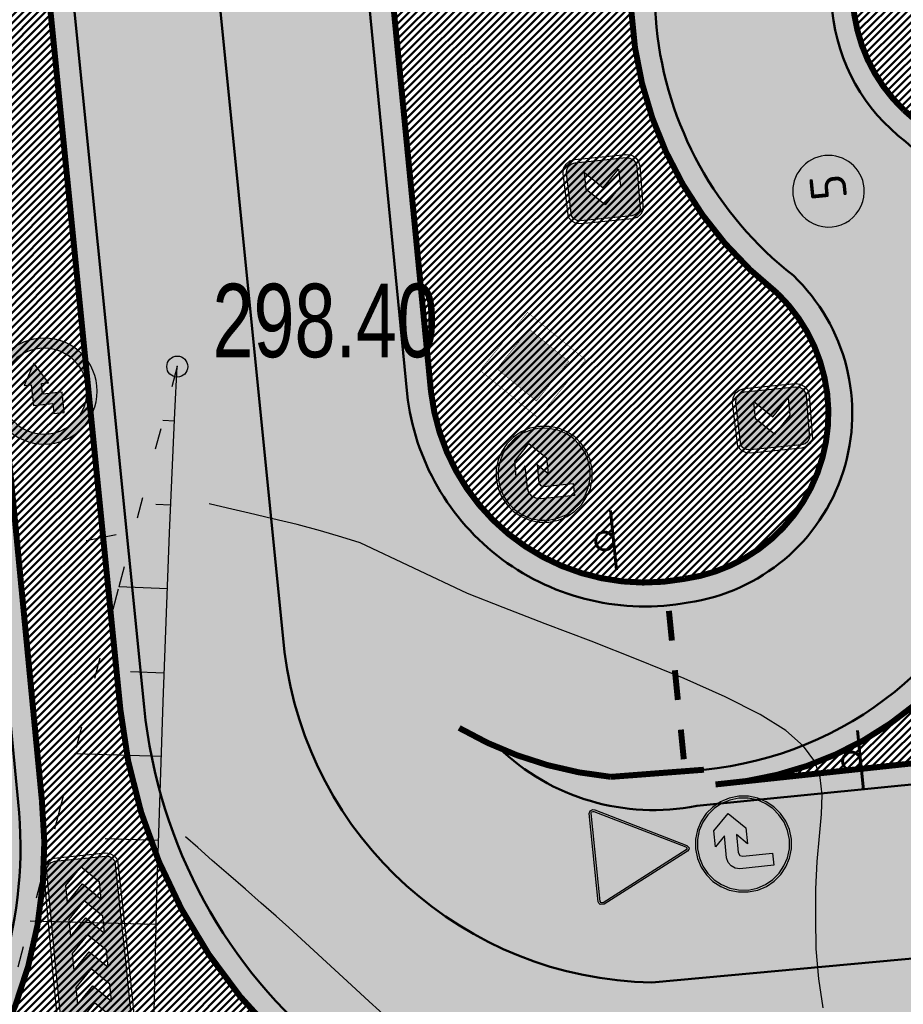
# Model space of a CAD drawing. Extents: x 2931 to 5026, y -2784 to 809.
# Tile 113 of 170: x 3199 to 3220, y -232 to -209. Entities that reach past the tile are written whole.
import ezdxf

# ---------------------------------------------------------------- set-up
doc = ezdxf.new("R2010")
doc.units = 0
doc.header["$MEASUREMENT"] = 0
doc.linetypes.add('CONTI', pattern=[0])
doc.linetypes.add('STROT', pattern=[1.7, 0.5, -1.2])
doc.layers.add('.', color=7, linetype='Continuous', lineweight=15)
for name, color, linetype in [('GORIZDEFAULT', 32, 'CONTI'), ('OP-SENAL-AMARILLO', 50, 'Continuous'), ('OP-SENAL-NEGRO', 250, 'Continuous'), ('OP-SENAL-ROJO', 10, 'Continuous'), ('OTKOSDEFAULT', 32, 'CONTI'), ('PI_OTDEFAULT', 172, 'CONTI'), ('PI_TTDEFAULT', 5, 'CONTI')]:
    doc.layers.add(name, color=color, linetype=linetype)
doc.styles.add('SHRFT', font='TXT', dxfattribs={"width": 0.75})
doc.styles.add('ViTEXT', font='isocpeur.ttf')
pattern_1 = [(45, (0, 1538.843632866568), (-0.08838834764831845, 0.08838834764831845), [])]

# ---------------------------------------------------------------- blocks, each defined once
blk = doc.blocks.new('Б')
at = {"layer": '.', "transparency": 33554625}
h = blk.add_hatch(color=256, dxfattribs=at)
h.dxf.hatch_style = 1
h.set_gradient(color1=(0, 127, 255), color2=(0, 127, 255), tint=0.6399999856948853)
h.paths.add_polyline_path([(1382308.787029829, -88789.23725388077), (1382404.37230982, -88674.51341388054), (1382475.443029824, -88543.33901387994), (1382519.203669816, -88398.61709388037), (1382535.546709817, -88242.82061388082), (1382519.203669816, -88087.13165388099), (1382475.443029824, -87942.30221387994), (1382404.37230982, -87811.23533388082), (1382308.787029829, -87696.40397388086), (1382194.063189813, -87600.81869387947), (1382062.888789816, -87529.74797388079), (1381918.05934982, -87486.09485388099), (1381762.370389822, -87469.64429388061), (1381606.681429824, -87486.09485388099), (1381461.851989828, -87529.74797388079), (1381330.677589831, -87600.81869387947), (1381215.953749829, -87696.40397388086), (1381123.056469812, -87808.43981388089), (1381049.29774982, -87939.61421388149), (1381005.537109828, -88084.4436538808), (1380989.194069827, -88242.82061388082), (1381005.537109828, -88398.61709388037), (1381049.29774982, -88543.33901387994), (1381123.056469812, -88674.51341388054), (1381215.953749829, -88789.23725388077), (1381330.677589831, -88882.13453388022), (1381461.851989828, -88955.89325388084), (1381606.681429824, -88999.65389388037), (1381762.370389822, -89015.99693387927), (1381918.05934982, -88999.65389388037), (1382062.888789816, -88955.89325388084), (1382194.063189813, -88882.13453388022)])
h.paths.add_polyline_path([(1381762.370389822, -88311.20333388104), (1381931.714389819, -88141.75181388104), (1381628.507989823, -88141.75181388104), (1381579.371349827, -88160.89037387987), (1381560.232789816, -88210.0270138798), (1381560.232789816, -88712.79053387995), (1381357.987669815, -88712.79053387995), (1381357.987669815, -88141.75181388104), (1381374.438229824, -88062.50957388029), (1381418.091349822, -87999.71789387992), (1381480.990549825, -87955.95725388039), (1381560.232789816, -87939.61421388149), (1381931.714389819, -87939.61421388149), (1381762.370389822, -87772.95821387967), (1382030.09518982, -87772.95821387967), (1382300.615509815, -88040.68301388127), (1382030.09518982, -88311.20333388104)], flags=16)
at = {"color": 5}
blk.add_lwpolyline([(1382568.340309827, -88242.82061388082), (1382551.889749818, -88078.96013388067), (1382505.548629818, -87928.64717388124), (1382431.682389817, -87792.09677388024), (1382333.409109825, -87671.8894138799), (1382213.201749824, -87573.50861388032), (1382076.543829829, -87499.74989388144), (1381926.338389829, -87453.30125387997), (1381762.370389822, -87436.85069387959), (1381601.197909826, -87453.30125387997), (1381448.196949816, -87499.74989388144), (1381311.53902982, -87573.50861388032), (1381191.33166982, -87671.8894138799), (1381093.058389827, -87792.09677388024), (1381019.192149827, -87928.64717388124), (1380972.851029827, -88078.96013388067), (1380956.400469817, -88242.82061388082), (1380972.851029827, -88404.1006138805), (1381019.192149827, -88557.10157388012), (1381093.058389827, -88693.65197388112), (1381191.33166982, -88813.85933388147), (1381311.53902982, -88912.24013388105), (1381448.196949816, -88988.68685388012), (1381601.197909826, -89035.13549387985), (1381762.370389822, -89051.58605388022), (1381926.338389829, -89035.13549387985), (1382076.543829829, -88988.68685388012), (1382213.201749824, -88912.24013388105), (1382333.409109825, -88813.85933388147), (1382431.682389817, -88693.65197388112), (1382505.548629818, -88557.10157388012), (1382551.889749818, -88404.1006138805), (1382568.340309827, -88242.82061388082)], dxfattribs=at)
blk.add_lwpolyline([(1382535.546709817, -88242.82061388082), (1382519.203669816, -88087.13165388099), (1382475.443029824, -87942.30221387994), (1382404.37230982, -87811.23533388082), (1382308.787029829, -87696.40397388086), (1382194.063189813, -87600.81869387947), (1382062.888789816, -87529.74797388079), (1381918.05934982, -87486.09485388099), (1381762.370389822, -87469.64429388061), (1381606.681429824, -87486.09485388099), (1381461.851989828, -87529.74797388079), (1381330.677589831, -87600.81869387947), (1381215.953749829, -87696.40397388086), (1381123.056469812, -87808.43981388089), (1381049.29774982, -87939.61421388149), (1381005.537109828, -88084.4436538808), (1380989.194069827, -88242.82061388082), (1381005.537109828, -88398.61709388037), (1381049.29774982, -88543.33901387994), (1381123.056469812, -88674.51341388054), (1381215.953749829, -88789.23725388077), (1381330.677589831, -88882.13453388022), (1381461.851989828, -88955.89325388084), (1381606.681429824, -88999.65389388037), (1381762.370389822, -89015.99693387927), (1381918.05934982, -88999.65389388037), (1382062.888789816, -88955.89325388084), (1382194.063189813, -88882.13453388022), (1382308.787029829, -88789.23725388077), (1382404.37230982, -88674.51341388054), (1382475.443029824, -88543.33901387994), (1382519.203669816, -88398.61709388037), (1382535.546709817, -88242.82061388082)], close=True, dxfattribs=at)
at = {"color": 7}
blk.add_lwpolyline([(1381560.232789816, -88712.79053387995), (1381357.987669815, -88712.79053387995), (1381357.987669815, -88141.75181388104), (1381374.438229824, -88062.50957388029), (1381418.091349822, -87999.71789387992), (1381480.990549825, -87955.95725388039), (1381560.232789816, -87939.61421388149), (1381931.714389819, -87939.61421388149), (1381762.370389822, -87772.95821387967), (1382030.09518982, -87772.95821387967), (1382300.615509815, -88040.68301388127), (1382030.09518982, -88311.20333388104), (1381762.370389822, -88311.20333388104), (1381931.714389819, -88141.75181388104), (1381628.507989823, -88141.75181388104), (1381579.371349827, -88160.89037387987), (1381560.232789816, -88210.0270138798), (1381560.232789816, -88712.79053387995)], close=True, dxfattribs=at)
blk = doc.blocks.new('Я')
at = {"layer": 'OP-SENAL-NEGRO'}
blk.add_hatch(color=256, dxfattribs=at).paths.add_polyline_path([(1229577.08969471, -78144.83886185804), (1229577.089694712, -77980.9326129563), (1229406.463290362, -77980.9326129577), (1229406.463290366, -78067.3349189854), (1229490.687388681, -78067.33491898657), (1229490.687388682, -78231.24116788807), (1229664.582062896, -78231.24116788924), (1229664.582062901, -78292.33449074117), (1229844.450879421, -78191.7744734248), (1229665.976818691, -78085.42944028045), (1229665.976818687, -78144.83886185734)])
at = {"layer": 'OP-SENAL-ROJO', "linetype": 'Continuous'}
h = blk.add_hatch(color=256, dxfattribs=at)
h.paths.add_polyline_path([(1229157.368143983, -78129.86468609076, 1), (1230045.833498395, -78129.86468609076, 1)])
h.paths.add_polyline_path([(1229961.392728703, -78129.86468609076, -1), (1229241.808913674, -78129.86468609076, -1)], flags=16)
for points in [[(1229490.687388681, -78067.33491898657), (1229406.463290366, -78067.3349189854), (1229406.463290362, -77980.9326129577), (1229577.089694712, -77980.9326129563)], [(1229577.089694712, -77980.9326129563), (1229577.08969471, -78144.83886185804)], [(1229490.687388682, -78231.24116788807), (1229490.687388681, -78067.33491898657)], [(1229577.08969471, -78144.83886185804), (1229665.976818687, -78144.83886185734), (1229665.976818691, -78085.42944028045), (1229844.450879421, -78191.7744734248), (1229664.582062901, -78292.33449074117), (1229664.582062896, -78231.24116788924), (1229490.687388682, -78231.24116788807)]]:
    blk.add_lwpolyline(points)
blk.add_circle((1229601.600821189, -78129.86468609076), 444.2326772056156)
at = {"linetype": 'Continuous'}
blk.add_circle((1229601.600821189, -78129.86468609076), 359.7919075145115, dxfattribs=at)
blk = doc.blocks.new('РАПРА')
at = {"layer": '.', "transparency": 33554625}
h = blk.add_hatch(color=256, dxfattribs=at)
h.dxf.hatch_style = 1
h.set_gradient(color1=(255, 0, 0), color2=(255, 0, 0), tint=0.6399999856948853)
h.paths.add_polyline_path([(1395798.936627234, -87488.78285388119), (1395736.03742723, -87499.74989387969), (1395684.212787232, -87535.23149387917), (1395651.419187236, -87587.16365388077), (1395637.764147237, -87649.95533388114), (1395637.764147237, -88510.6529338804), (1395651.419187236, -88573.44461388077), (1395684.212787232, -88622.5812538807), (1395736.03742723, -88658.17037388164), (1395798.936627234, -88671.82541388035), (1396981.87166724, -88671.82541388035), (1398716.099574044, -88658.17037388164), (1398768.031734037, -88622.5812538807), (1398800.717814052, -88573.44461388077), (1398814.480374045, -88510.6529338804), (1398814.480374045, -87649.95533388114), (1398800.717814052, -87587.16365388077), (1398768.031734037, -87535.23149387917), (1398716.099574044, -87499.74989387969), (1396981.87166724, -87488.78285388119)])
h.paths.add_polyline_path([(1396390.132953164, -87792.09677388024), (1396676.996313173, -87792.09677388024), (1396963.859673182, -88078.96013388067), (1396676.996313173, -88365.8234938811), (1396390.132953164, -88365.8234938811), (1396676.996313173, -88078.96013388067)], flags=16)
h.paths.add_polyline_path([(1396390.132953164, -88078.96013388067), (1396103.269593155, -88365.8234938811), (1395816.406233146, -88365.8234938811), (1396103.269593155, -88078.96013388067), (1395816.406233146, -87792.09677388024), (1396103.269593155, -87792.09677388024)], flags=16)
h.paths.add_polyline_path([(1396963.859673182, -87792.09677388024), (1397250.723033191, -87792.09677388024), (1397537.586393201, -88078.96013388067), (1397250.723033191, -88365.8234938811), (1396963.859673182, -88365.8234938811), (1397250.723033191, -88078.96013388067)], flags=16)
h.paths.add_polyline_path([(1397537.586393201, -87792.09677388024), (1397824.44975321, -87792.09677388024), (1398111.313113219, -88078.96013388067), (1397824.44975321, -88365.8234938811), (1397537.586393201, -88365.8234938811), (1397824.44975321, -88078.96013388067)], flags=16)
h.paths.add_polyline_path([(1398111.313113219, -87792.09677388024), (1398398.176473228, -87792.09677388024), (1398685.039833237, -88078.96013388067), (1398398.176473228, -88365.8234938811), (1398111.313113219, -88365.8234938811), (1398398.176473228, -88078.96013388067)], flags=16)
at = {"color": 1}
blk.add_lwpolyline([(1398866.305014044, -87649.95533388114), (1398849.961974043, -87565.33709387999), (1398803.513334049, -87496.95437387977), (1398737.926134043, -87450.50573388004), (1396981.87166724, -87434.16269388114), (1395798.936627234, -87434.16269388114), (1395714.210867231, -87450.50573388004), (1395645.935667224, -87496.95437387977), (1395599.487027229, -87565.33709387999), (1395583.036467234, -87649.95533388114), (1395583.036467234, -88510.6529338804), (1395599.487027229, -88592.58317388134), (1395645.935667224, -88660.8583738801), (1395714.210867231, -88707.30701387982), (1395798.936627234, -88723.7575738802), (1396981.87166724, -88723.7575738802), (1398737.926134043, -88707.30701387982), (1398806.201334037, -88660.8583738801), (1398852.649974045, -88592.58317388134), (1398869.100534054, -88510.6529338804), (1398866.305014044, -87649.95533388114)], dxfattribs=at)
blk.add_lwpolyline([(1398814.480374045, -87649.95533388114), (1398800.717814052, -87587.16365388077), (1398768.031734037, -87535.23149387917), (1398716.099574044, -87499.74989387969), (1396981.87166724, -87488.78285388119), (1395798.936627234, -87488.78285388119), (1395736.03742723, -87499.74989387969), (1395684.212787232, -87535.23149387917), (1395651.419187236, -87587.16365388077), (1395637.764147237, -87649.95533388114), (1395637.764147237, -88510.6529338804), (1395651.419187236, -88573.44461388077), (1395684.212787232, -88622.5812538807), (1395736.03742723, -88658.17037388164), (1395798.936627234, -88671.82541388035), (1396981.87166724, -88671.82541388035), (1398716.099574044, -88658.17037388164), (1398768.031734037, -88622.5812538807), (1398800.717814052, -88573.44461388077), (1398814.480374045, -88510.6529338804), (1398814.480374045, -87649.95533388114)], close=True, dxfattribs=at)
at = {"color": 7}
for points in [[(1395816.406233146, -87792.09677388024), (1396103.269593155, -88078.96013388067), (1395816.406233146, -88365.8234938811), (1396103.269593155, -88365.8234938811), (1396390.132953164, -88078.96013388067), (1396103.269593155, -87792.09677388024), (1396103.269593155, -87792.09677388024)], [(1396390.132953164, -87792.09677388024), (1396676.996313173, -88078.96013388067), (1396390.132953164, -88365.8234938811), (1396676.996313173, -88365.8234938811), (1396963.859673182, -88078.96013388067), (1396676.996313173, -87792.09677388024), (1396676.996313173, -87792.09677388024)], [(1396963.859673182, -87792.09677388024), (1397250.723033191, -88078.96013388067), (1396963.859673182, -88365.8234938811), (1397250.723033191, -88365.8234938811), (1397537.586393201, -88078.96013388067), (1397250.723033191, -87792.09677388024), (1397250.723033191, -87792.09677388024)], [(1397537.586393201, -87792.09677388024), (1397824.44975321, -88078.96013388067), (1397537.586393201, -88365.8234938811), (1397824.44975321, -88365.8234938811), (1398111.313113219, -88078.96013388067), (1397824.44975321, -87792.09677388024), (1397824.44975321, -87792.09677388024)], [(1398111.313113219, -87792.09677388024), (1398398.176473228, -88078.96013388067), (1398111.313113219, -88365.8234938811), (1398398.176473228, -88365.8234938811), (1398685.039833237, -88078.96013388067), (1398398.176473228, -87792.09677388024), (1398398.176473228, -87792.09677388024)]]:
    blk.add_lwpolyline(points, close=True, dxfattribs=at)
blk = doc.blocks.new('ПВПВПАВ')
at = {"layer": '.', "transparency": 33554625}
h = blk.add_hatch(color=256, dxfattribs=at)
h.dxf.hatch_style = 1
h.set_gradient(color1=(255, 0, 0), color2=(255, 0, 0), tint=0.6399999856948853)
h.paths.add_polyline_path([(1396674.333624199, -92008.221899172), (1396726.265784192, -91972.63277917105), (1396758.951864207, -91923.49613917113), (1396772.714424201, -91860.70445917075), (1396772.714424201, -91000.0068591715), (1396758.951864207, -90937.21517917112), (1396726.265784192, -90885.28301916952), (1396674.333624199, -90849.80141917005), (1395955.560168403, -90838.83437917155), (1395892.660968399, -90849.80141917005), (1395840.836328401, -90885.28301916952), (1395808.042728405, -90937.21517917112), (1395794.387688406, -91000.0068591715), (1395794.387688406, -91860.70445917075), (1395808.042728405, -91923.49613917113), (1395840.836328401, -91972.63277917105), (1395892.660968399, -92008.221899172), (1395955.560168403, -92021.8769391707)])
h.paths.add_polyline_path([(1396259.893134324, -91715.87501917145), (1395973.029774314, -91715.87501917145), (1396259.893134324, -91429.01165917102), (1395973.029774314, -91142.1482991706), (1396259.893134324, -91142.1482991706), (1396546.756494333, -91429.01165917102)], flags=16)
at = {"color": 1}
blk.add_lwpolyline([(1396824.539064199, -91000.0068591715), (1396808.196024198, -90915.38861917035), (1396761.747384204, -90847.00589917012), (1396696.160184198, -90800.5572591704), (1395955.560168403, -90784.2142191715), (1395870.8344084, -90800.5572591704), (1395802.559208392, -90847.00589917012), (1395756.110568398, -90915.38861917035), (1395739.660008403, -91000.0068591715), (1395739.660008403, -91860.70445917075), (1395756.110568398, -91942.6346991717), (1395802.559208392, -92010.90989917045), (1395870.8344084, -92057.35853917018), (1395955.560168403, -92073.80909917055), (1396696.160184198, -92057.35853917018), (1396764.435384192, -92010.90989917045), (1396810.8840242, -91942.6346991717), (1396827.334584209, -91860.70445917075), (1396824.539064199, -91000.0068591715)], dxfattribs=at)
blk.add_lwpolyline([(1396772.714424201, -91000.0068591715), (1396758.951864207, -90937.21517917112), (1396726.265784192, -90885.28301916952), (1396674.333624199, -90849.80141917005), (1395955.560168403, -90838.83437917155), (1395892.660968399, -90849.80141917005), (1395840.836328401, -90885.28301916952), (1395808.042728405, -90937.21517917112), (1395794.387688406, -91000.0068591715), (1395794.387688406, -91860.70445917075), (1395808.042728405, -91923.49613917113), (1395840.836328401, -91972.63277917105), (1395892.660968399, -92008.221899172), (1395955.560168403, -92021.8769391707), (1396674.333624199, -92008.221899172), (1396726.265784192, -91972.63277917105), (1396758.951864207, -91923.49613917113), (1396772.714424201, -91860.70445917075), (1396772.714424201, -91000.0068591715)], close=True, dxfattribs=at)
at = {"color": 7}
blk.add_lwpolyline([(1395973.029774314, -91142.1482991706), (1396259.893134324, -91429.01165917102), (1395973.029774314, -91715.87501917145), (1396259.893134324, -91715.87501917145), (1396546.756494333, -91429.01165917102), (1396259.893134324, -91142.1482991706), (1396259.893134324, -91142.1482991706)], close=True, dxfattribs=at)
blk = doc.blocks.new('bstrtthtytt434')
at = {"layer": 'GORIZDEFAULT', "color": 32}
for points in [[(3218.390513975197, 491.749540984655), (3218.287988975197, 492.442063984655), (3218.225154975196, 493.1551919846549), (3218.218192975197, 493.877169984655), (3218.221533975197, 494.579300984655), (3218.253568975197, 495.235862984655), (3218.308421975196, 495.8387659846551), (3218.354490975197, 496.361524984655), (3218.367504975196, 496.821775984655), (3218.323193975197, 497.237150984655), (3218.191408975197, 497.617193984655), (3217.925820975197, 497.983203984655), (3217.502160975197, 498.3528149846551), (3216.890279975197, 498.7355689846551), (3216.057815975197, 499.154978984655), (3215.079035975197, 499.5941699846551), (3213.984085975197, 500.043597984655), (3212.869290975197, 500.482723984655), (3211.772887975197, 500.896125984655), (3210.772808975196, 501.288987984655), (3209.925682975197, 501.620164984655), (3207.365089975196, 502.825428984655), (3206.934921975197, 502.9649139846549), (3206.424612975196, 503.1131839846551), (3205.864307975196, 503.2606939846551), (3205.284157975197, 503.3979019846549), (3204.726066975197, 503.5314449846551), (3204.206213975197, 503.6495659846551), (3203.774592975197, 503.753024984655)], [(3200.841502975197, 502.880393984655), (3201.118650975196, 502.938608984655), (3201.361985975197, 502.9843079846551), (3201.555325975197, 503.0292489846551)], [(3208.077797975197, 491.454938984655), (3207.584991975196, 491.899507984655), (3207.164997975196, 492.2911769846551), (3205.665973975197, 493.664576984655), (3205.365877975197, 493.932051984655), (3205.009151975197, 494.240671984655), (3204.634032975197, 494.5750149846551), (3204.234642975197, 494.926991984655), (3203.845555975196, 495.259123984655), (3203.502796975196, 495.5699559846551), (3203.204913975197, 495.8234619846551)]]:
    blk.add_lwpolyline(points, dxfattribs=at)
at = {"layer": 'OTKOSDEFAULT', "color": 32, "linetype": 'STROT'}
for p, q in [((3203.012816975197, 507.025836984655), (3202.617243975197, 505.5456609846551)), ((3202.617243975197, 505.5456609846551), (3201.605210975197, 501.7198549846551)), ((3201.605210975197, 501.7198549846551), (3200.214477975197, 496.4881379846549)), ((3200.214477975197, 496.4881379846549), (3198.710742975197, 490.794651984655))]:
    blk.add_line(p, q, dxfattribs=at)
at = {"layer": 'OTKOSDEFAULT', "color": 32}
for p, q in [((3202.957464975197, 505.928869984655), (3203.012816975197, 507.025836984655)), ((3202.946533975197, 505.726680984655), (3202.672291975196, 505.7405189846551)), ((3202.830904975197, 503.0666189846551), (3202.957464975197, 505.928869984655)), ((3202.862940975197, 503.723180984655), (3202.502678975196, 503.737712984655)), ((3202.674022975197, 499.039772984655), (3202.830904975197, 503.0666189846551)), ((3202.777135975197, 501.733648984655), (3201.624296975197, 501.780151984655)), ((3202.701633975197, 499.724270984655), (3201.895088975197, 499.7540299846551)), ((3202.523277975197, 494.4769589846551), (3202.674022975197, 499.039772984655)), ((3202.629796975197, 497.736950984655), (3200.564546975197, 497.8036049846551)), ((3202.560172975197, 495.735663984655), (3201.293376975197, 495.7784359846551)), ((3202.429098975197, 490.009013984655), (3202.523277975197, 494.4769589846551)), ((3202.504515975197, 493.736587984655), (3199.507008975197, 493.813088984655))]:
    blk.add_line(p, q, dxfattribs=at)
at = {"layer": 'PI_TTDEFAULT', "color": 0}
blk.add_circle((3203.012816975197, 507.025836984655), 0.25, dxfattribs=at)
blk.add_point((3203.012816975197, 507.025836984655), dxfattribs=at)
at = {"layer": 'PI_OTDEFAULT', "color": 0, "style": 'SHRFT', "width": 0.75}
blk.add_text('298.40', height=1.75, dxfattribs=at).set_placement((3203.851885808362, 507.2491936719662))

msp = doc.modelspace()

# ---------------------------------------------------------------- hatches: boundary and pattern name
at = {"layer": '.', "linetype": 'ByBlock', "lineweight": 50}
h = msp.add_hatch(dxfattribs=at)
h.set_pattern_fill('ANSI31', color=252)
h.set_pattern_definition(pattern_1)
edge = h.paths.add_edge_path()
edge.add_line((3056.579508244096, -13.72810971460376), (3060.468574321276, -22.94088155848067))
edge.add_line((3060.468574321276, -22.94088155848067), (3091.428099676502, -9.871672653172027))
edge.add_arc((3092.594819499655, -12.63550420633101), 2.999999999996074, 59.08883293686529, 112.8864824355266, ccw=False)
edge.add_line((3094.135944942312, -10.06160980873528), (3125.421424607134, -28.79386577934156))
edge.add_arc((3123.880299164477, -31.36776017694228), 3.000000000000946, 6.846905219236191, 59.0888329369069, ccw=False)
edge.add_line((3126.858903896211, -31.0101097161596), (3145.92372928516, -189.7868633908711))
edge.add_line((3145.92372928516, -189.7868633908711), (3153.629677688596, -253.9639773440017))
edge.add_line((3153.629677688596, -253.9639773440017), (3155.627738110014, -291.0431588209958))
edge.add_line((3155.627738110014, -291.0431588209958), (3160.809987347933, -390.8336176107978))
edge.add_arc((3157.814024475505, -390.9892018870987), 2.999999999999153, -86.74722545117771, 2.9727744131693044, ccw=False)
edge.add_line((3157.984247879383, -393.9843686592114), (3050.375705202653, -400.1000522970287))
edge.add_line((3050.375705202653, -400.1000522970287), (3050.943116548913, -410.0839415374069))
edge.add_line((3050.943116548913, -410.0839415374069), (3313.191871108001, -395.2423217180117))
edge.add_line((3313.191871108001, -395.2423217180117), (3312.624459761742, -385.2584324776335))
edge.add_line((3312.624459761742, -385.2584324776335), (3173.95866141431, -393.0764996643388))
edge.add_arc((3173.788438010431, -390.0813328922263), 2.999999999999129, 182.972774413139, 273.2527745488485, ccw=False)
edge.add_line((3170.792475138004, -390.2369171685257), (3164.49681413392, -269.5578782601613))
edge.add_line((3164.49681413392, -269.5578782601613), (3163.4838931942, -250.9031565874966))
edge.add_line((3163.4838931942, -250.9031565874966), (3160.81852438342, -229.0071751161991))
edge.add_arc((3164.480270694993, -229.3400365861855), 3.67684413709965, 91.76941746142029, 174.8059522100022, ccw=False)
edge.add_line((3164.36673985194, -225.6649456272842), (3165.328204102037, -225.5721756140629))
edge.add_line((3165.328204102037, -225.5721756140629), (3157.302999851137, -143.7639337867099))
edge.add_arc((3156.299241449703, -137.2508763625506), 6.589950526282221, 187.8889569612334, 278.7611968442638, ccw=False)
edge.add_line((3149.771658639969, -138.1553710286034), (3140.934979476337, -64.3232824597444))
edge.add_line((3140.934979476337, -64.3232824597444), (3139.504408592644, -51.66150844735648))
edge.add_line((3139.504408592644, -51.66150844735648), (3136.203008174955, -24.94942472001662))
edge.add_arc((3133.224403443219, -25.3070751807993), 3.000000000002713, 6.84690521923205, 59.08883293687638)
edge.add_line((3134.765528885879, -22.73318078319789), (3099.87037971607, -1.839626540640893))
edge.add_arc((3101.693711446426, 0.8191406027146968), 3.223907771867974, 157.9186088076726, 235.5584146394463, ccw=False)
edge.add_line((3098.706274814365, 2.031082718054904), (3108.700353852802, 18.51741190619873))
edge.add_arc((3111.264605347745, 16.96029461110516), 3.00000000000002, 58.73218183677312, 148.732181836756, ccw=False)
edge.add_line((3112.821722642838, 19.524546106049), (3205.618491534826, -36.82540788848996))
edge.add_line((3205.618491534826, -36.82540788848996), (3207.292050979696, -37.73551597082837))
edge.add_line((3207.292050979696, -37.73551597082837), (3243.014474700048, -51.08095955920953))
edge.add_line((3243.014474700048, -51.08095955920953), (3266.942729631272, -59.95543376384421))
edge.add_line((3266.942729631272, -59.95543376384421), (3413.241120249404, -148.0148327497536))
edge.add_line((3413.241120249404, -148.0148327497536), (3418.398145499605, -139.4471556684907))
edge.add_line((3418.398145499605, -139.4471556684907), (3272.099754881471, -51.38775668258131))
edge.add_line((3272.099754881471, -51.38775668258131), (3270.420061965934, -50.57949861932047))
edge.add_line((3270.420061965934, -50.57949861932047), (3212.929790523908, -29.25759560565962))
edge.add_line((3212.929790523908, -29.25759560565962), (3210.80888251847, -28.27790290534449))
edge.add_line((3210.80888251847, -28.27790290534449), (3103.502412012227, 36.8829291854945))
edge.add_arc((3105.05952930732, 39.44718068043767), 2.999999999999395, 149.0720988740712, 238.7321818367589, ccw=False)
edge.add_line((3102.486085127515, 40.98905780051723), (3107.443599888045, 49.26331476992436))
edge.add_line((3107.443599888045, 49.26331476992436), (3098.865452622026, 54.4029051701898))
edge.add_line((3098.865452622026, 54.4029051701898), (3093.95672483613, 46.21007528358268))
edge.add_arc((3091.383280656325, 47.75195240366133), 2.999999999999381, 238.7321818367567, 329.07209887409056, ccw=False)
edge.add_line((3089.826163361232, 45.1877009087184), (3029.258160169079, 81.96704392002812))
edge.add_line((3029.258160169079, 81.96704392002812), (3024.067769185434, 73.41953893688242))
edge.add_line((3024.067769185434, 73.41953893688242), (3099.145714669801, 27.82917167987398))
edge.add_arc((3097.588597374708, 25.26492018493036), 2.999999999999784, -31.267816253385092, 58.732181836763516, ccw=False)
edge.add_line((3100.152848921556, 23.70780297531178), (3084.60404677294, -1.897871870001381))
edge.add_line((3084.60404677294, -1.897871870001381), (3056.579508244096, -13.72810971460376))
h = msp.add_hatch(dxfattribs=at)
h.set_pattern_fill('ANSI31', color=72)
h.set_pattern_definition(pattern_1)
edge = h.paths.add_edge_path()
edge.add_line((3198.64854658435, -233.9982292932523), (3204.228626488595, -233.367908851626))
edge.add_line((3204.228626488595, -233.367908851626), (3205.797166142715, -247.2772469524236))
edge.add_line((3205.797166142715, -247.2772469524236), (3240.426562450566, -243.3715045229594))
edge.add_line((3240.426562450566, -243.3715045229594), (3240.44861768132, -243.5670523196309))
edge.add_line((3240.44861768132, -243.5670523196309), (3240.049289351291, -243.6131888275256))
edge.add_line((3240.049289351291, -243.6131888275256), (3241.597948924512, -257.3325680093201))
edge.add_line((3241.597948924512, -257.3325680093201), (3241.996162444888, -257.2875539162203))
edge.add_line((3241.996162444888, -257.2875539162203), (3242.018783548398, -257.4876696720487))
edge.add_line((3242.018783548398, -257.4876696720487), (3164.317276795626, -266.2513821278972))
edge.add_line((3164.317276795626, -266.2513821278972), (3165.502113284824, -288.8280605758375))
edge.add_line((3165.502113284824, -288.8280605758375), (3169.410030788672, -288.6174773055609))
edge.add_line((3169.410030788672, -288.6174773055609), (3168.370118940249, -270.1494968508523))
edge.add_line((3168.370118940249, -270.1494968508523), (3257.968945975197, -265.5127645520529))
edge.add_line((3257.968945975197, -265.5127645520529), (3268.704736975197, -264.363641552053))
edge.add_line((3268.704736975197, -264.363641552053), (3270.714068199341, -264.0976909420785))
edge.add_line((3270.714068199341, -264.0976909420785), (3269.535281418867, -254.5865488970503))
edge.add_line((3269.535281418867, -254.5865488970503), (3268.265415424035, -250.5242778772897))
edge.add_line((3268.265415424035, -250.5242778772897), (3268.137689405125, -237.8869574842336))
edge.add_line((3268.137689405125, -237.8869574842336), (3268.591353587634, -237.8957471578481))
edge.add_line((3268.591353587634, -237.8957471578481), (3271.151259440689, -217.8078710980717))
edge.add_line((3271.151259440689, -217.8078710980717), (3253.464385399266, -139.7315859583))
edge.add_line((3253.464385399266, -139.7315859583), (3246.166203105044, -104.1000850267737))
edge.add_line((3246.166203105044, -104.1000850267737), (3240.206266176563, -67.14129080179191))
edge.add_line((3240.206266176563, -67.14129080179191), (3243.364342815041, -51.6850304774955))
edge.add_line((3243.364342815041, -51.6850304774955), (3206.455271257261, -37.28046192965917))
edge.add_line((3206.455271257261, -37.28046192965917), (3113.046281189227, 16.0351873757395))
edge.add_line((3113.046281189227, 16.0351873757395), (3101.14519328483, -2.589174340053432))
edge.add_line((3101.14519328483, -2.589174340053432), (3134.765528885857, -22.73318078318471))
edge.add_arc((3133.22440344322, -25.30707518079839), 3.000000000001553, 6.849462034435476, 59.088832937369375, ccw=False)
edge.add_line((3136.202992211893, -24.94929180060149), (3146.943135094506, -114.3790974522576))
edge.add_line((3146.943135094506, -114.3790974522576), (3222.727371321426, -105.2196071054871))
edge.add_arc((3223.040655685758, -109.1062787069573), 3.899277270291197, 6.922887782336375, 94.60835138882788, ccw=False)
edge.add_arc((3223.040740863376, -109.1063082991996), 3.899196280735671, -81.47081594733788, 6.923470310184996, ccw=False)
edge.add_line((3223.619042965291, -112.9623812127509), (3196.190003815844, -116.2775442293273))
edge.add_arc((3198.473142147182, -133.8391582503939), 17.70940449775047, 97.40732442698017, 105.2026607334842)
edge.add_arc((3203.298833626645, -151.5864774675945), 36.10110462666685, 105.2072041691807, 108.1649889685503)
edge.add_arc((3188.026555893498, -103.8843184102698), 13.9895464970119, 277.1896508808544, 286.6895548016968, ccw=False)
edge.add_line((3189.777404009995, -117.7638696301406), (3187.842487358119, -117.9977488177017))
edge.add_arc((3184.99443761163, -119.8527308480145), 3.398874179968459, 6.9207488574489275, 33.07686530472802, ccw=False)
edge.add_arc((3184.993523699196, -119.8531430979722), 3.399831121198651, -83.07989968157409, 6.925789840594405, ccw=False)
edge.add_arc((3184.99346771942, -119.8528274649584), 3.400151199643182, 163.5011670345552, 276.9203959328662, ccw=False)
edge.add_line((3181.733315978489, -118.887198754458), (3147.972979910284, -122.9616568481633))
edge.add_line((3147.972979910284, -122.9616568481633), (3149.771658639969, -138.1553710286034))
edge.add_arc((3156.299241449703, -137.250876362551), 6.589950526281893, 187.88895696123, 278.7611968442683)
edge.add_line((3157.302999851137, -143.7639337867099), (3156.287946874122, -133.4165710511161))
edge.add_arc((3165.559726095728, -133.8587791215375), 9.282318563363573, 100.07270603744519, 177.2694053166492, ccw=False)
edge.add_line((3163.936269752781, -124.7195325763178), (3168.630711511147, -124.2499606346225))
edge.add_arc((3169.037464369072, -133.4535894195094), 9.212612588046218, 9.79482017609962, 92.53053086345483, ccw=False)
edge.add_line((3178.11578730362, -131.8863359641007), (3178.310066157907, -133.8285958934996))
edge.add_line((3178.310066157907, -133.8285958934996), (3182.539779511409, -140.6002705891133))
edge.add_line((3182.539779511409, -140.6002705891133), (3183.799722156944, -153.4426529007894))
edge.add_line((3183.799722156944, -153.4426529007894), (3187.002343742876, -153.1223035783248))
edge.add_line((3187.002343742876, -153.1223035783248), (3189.210950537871, -176.0426059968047))
edge.add_line((3189.210950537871, -176.0426059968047), (3186.060597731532, -176.3577270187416))
edge.add_line((3186.060597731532, -176.3577270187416), (3186.254695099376, -178.2981725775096))
edge.add_line((3186.254695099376, -178.2981725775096), (3183.233715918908, -183.4610461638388))
edge.add_arc((3187.73220544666, -183.0135000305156), 4.520697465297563, 185.6815518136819, 272.2770185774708)
edge.add_line((3187.911817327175, -187.5306280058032), (3193.870304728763, -186.9346170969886))
edge.add_arc((3192.734762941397, -182.3697598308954), 4.703974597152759, 283.9692133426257, 366.943481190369)
edge.add_line((3197.404238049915, -181.8010954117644), (3197.262375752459, -180.521815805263))
edge.add_line((3197.262375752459, -180.521815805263), (3193.661081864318, -179.03544577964))
edge.add_line((3193.661081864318, -179.03544577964), (3192.899904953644, -171.6494764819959))
edge.add_line((3192.899904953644, -171.6494764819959), (3189.682132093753, -171.97134134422))
edge.add_line((3189.682132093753, -171.97134134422), (3185.735106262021, -132.5118224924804))
edge.add_line((3185.735106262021, -132.5118224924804), (3188.844983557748, -132.2007501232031))
edge.add_line((3188.844983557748, -132.2007501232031), (3188.789684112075, -131.5932766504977))
edge.add_arc((3202.589761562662, -135.0886604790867), 14.23586477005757, 99.41612415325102, 165.7866270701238, ccw=False)
edge.add_line((3200.260722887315, -121.0446074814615), (3222.923904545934, -118.7776725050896))
edge.add_arc((3223.460798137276, -131.7520897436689), 12.98552106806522, 5.712137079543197, 92.3696013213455, ccw=False)
edge.add_line((3236.381839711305, -130.4596339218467), (3237.467507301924, -141.3317091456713))
edge.add_line((3237.467507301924, -141.3317091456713), (3245.489102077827, -221.5258309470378))
edge.add_arc((3232.636911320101, -222.1472607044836), 12.86720568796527, -83.64731502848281, 2.7682123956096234, ccw=False)
edge.add_line((3234.060644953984, -234.9354570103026), (3215.68325286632, -236.7736963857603))
edge.add_arc((3214.378686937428, -224.0534579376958), 12.78696048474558, 185.7956058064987, 275.8556841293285, ccw=False)
edge.add_line((3201.657087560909, -225.3446851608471), (3199.058106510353, -199.2701287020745))
edge.add_arc((3194.432319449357, -199.7328333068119), 4.648870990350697, 5.712137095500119, 93.3895282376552)
edge.add_line((3194.157459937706, -195.0920948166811), (3187.347289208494, -195.7837338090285))
edge.add_arc((3187.957506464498, -200.1406955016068), 4.399486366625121, 97.97273957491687, 185.7133964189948)
edge.add_line((3183.579875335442, -200.5786749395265), (3184.27298960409, -207.5071628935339))
edge.add_line((3184.27298960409, -207.5071628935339), (3184.892601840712, -207.998310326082))
edge.add_line((3184.892601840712, -207.998310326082), (3197.794868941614, -206.7713440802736))
edge.add_line((3197.794868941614, -206.7713440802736), (3199.787466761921, -227.5022030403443))
edge.add_arc((3189.185059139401, -228.6279906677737), 10.66200943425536, -84.22149646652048, 6.061084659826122, ccw=False)
edge.add_line((3190.258542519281, -239.2358216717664), (3179.89345328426, -240.2847402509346))
edge.add_arc((3178.567549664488, -227.3323604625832), 13.02006768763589, 184.5809880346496, 275.8448699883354, ccw=False)
edge.add_line((3165.58907542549, -228.372249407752), (3165.328204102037, -225.5721756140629))
edge.add_line((3165.328204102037, -225.5721756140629), (3164.846212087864, -225.6186821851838))
edge.add_line((3164.846212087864, -225.6186821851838), (3167.773249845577, -251.5658911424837))
edge.add_line((3167.773249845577, -251.5658911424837), (3200.231651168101, -247.9048636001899))
edge.add_line((3200.231651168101, -247.9048636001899), (3198.64854658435, -233.9982292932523))
h = msp.add_hatch(dxfattribs=at)
h.set_pattern_fill('ANSI31', color=72)
h.set_pattern_definition(pattern_1)
h.paths.add_polyline_path([(3220.314957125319, -211.0668958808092, -0.4206425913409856), (3221.626871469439, -224.1824697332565, -0.1841086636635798), (3216.52528525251, -227.059476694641), (3225.273436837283, -226.1221313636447, 0.7056150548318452), (3226.869658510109, -218.9788483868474, -0.3845645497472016), (3225.667068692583, -206.9562223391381, -0.2039938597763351), (3231.631192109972, -203.3850501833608), (3222.245864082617, -204.3902129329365, 0.6092905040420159)])
h.paths.add_polyline_path([(3211.090258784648, -193.4498366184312, 0.408094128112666), (3207.188754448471, -198.6225583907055), (3209.053512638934, -217.7711140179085, 0.4364639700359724), (3215.087378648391, -222.2365141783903, 0.6245440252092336), (3217.309228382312, -215.4403152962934, -0.4257554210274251), (3216.003330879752, -202.2966478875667, -0.2275587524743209), (3222.054241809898, -199.1818859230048), (3229.432751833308, -198.3441127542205, 0.9142662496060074), (3228.778682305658, -191.7845822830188)])
at = {"lineweight": 40, "true_color": 0xcfcfcf}
h = msp.add_hatch(color=254, dxfattribs=at)
h.dxf.hatch_style = 1
h.paths.add_polyline_path([(3236.401700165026, -130.6765377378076, 0.4020912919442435), (3222.923904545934, -118.7776725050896), (3200.260722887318, -121.0446074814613, 0.2979728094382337), (3188.789684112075, -131.5932766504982), (3188.845210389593, -132.200727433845), (3185.735106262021, -132.5118224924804), (3187.121516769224, -146.3721552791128), (3188.507927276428, -160.2324880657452), (3189.682132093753, -171.9713413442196), (3192.899904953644, -171.6494764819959), (3193.661081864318, -179.03544577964), (3197.262375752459, -180.521815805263), (3197.363281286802, -181.5305965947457, -0.3954589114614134), (3193.870304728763, -186.9346170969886), (3187.911817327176, -187.5306280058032, -0.3717798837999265), (3183.269049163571, -183.8142824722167), (3183.233715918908, -183.4610461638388), (3186.254695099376, -178.2981725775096), (3186.060597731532, -176.3577270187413), (3189.210950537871, -176.0426059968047), (3188.212792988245, -166.0637463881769), (3187.002343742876, -153.1223035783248), (3183.799722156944, -153.4426529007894), (3182.539779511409, -140.6002705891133), (3178.310066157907, -133.8285958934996), (3178.11578730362, -131.8863359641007, 0.3775479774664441), (3168.630711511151, -124.2499606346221), (3163.936269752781, -124.7195325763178, 0.3501788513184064), (3156.287946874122, -133.4165710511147), (3163.262400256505, -204.5135489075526), (3165.567260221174, -228.0497424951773, 0.4407652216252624), (3180.447832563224, -240.215942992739), (3185.9967051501, -239.660904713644), (3190.085791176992, -239.251884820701, 0.4204379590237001), (3199.787466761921, -227.5022030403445), (3197.794868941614, -206.7713440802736), (3185.071573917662, -207.9812906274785, -0.4023531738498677), (3184.272989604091, -207.5071628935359), (3183.582524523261, -200.6043907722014, -0.4044187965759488), (3187.3472892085, -195.7837338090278), (3190.44205377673, -195.4741731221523), (3193.612779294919, -195.1567699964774, -0.4559087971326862), (3199.07801153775, -199.5609423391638), (3201.657087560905, -225.3446851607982, 0.41452071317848), (3215.683252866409, -236.7736963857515), (3234.060644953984, -234.9354570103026, 0.3960063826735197), (3245.489102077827, -221.5258309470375)])
h.paths.add_polyline_path([(3207.03778315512, -152.8188534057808), (3216.344721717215, -151.8132783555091, -0.460910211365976), (3217.20601253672, -152.4109200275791), (3217.713877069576, -157.4881849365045), (3223.105556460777, -156.9488702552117), (3222.596895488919, -151.8636445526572, -0.5043845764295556), (3223.101133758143, -151.2856884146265), (3228.150711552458, -150.7805932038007), (3227.609384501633, -145.3687955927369), (3206.745009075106, -147.4558009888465, -0.4135501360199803), (3201.883217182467, -143.8170128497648), (3200.86529559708, -133.6405666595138, -0.4125955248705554), (3204.897344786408, -128.9183082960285), (3223.713569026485, -127.0361737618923, -0.3863695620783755), (3228.194028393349, -130.8737729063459, -0.3919432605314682), (3224.458895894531, -136.0043984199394), (3214.864717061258, -136.9640774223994, -0.4215503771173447), (3214.235686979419, -136.4707927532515), (3213.723767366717, -131.3529895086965), (3208.388326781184, -131.886678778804), (3208.870741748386, -136.7095158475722, -0.3166142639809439), (3208.485410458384, -137.606427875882), (3203.332663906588, -138.1218427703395), (3203.862076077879, -143.4145240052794), (3223.979733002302, -141.4022107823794, -0.3921261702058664), (3229.549203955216, -144.807543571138), (3230.536660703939, -154.6794242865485, -0.4350801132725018), (3225.963019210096, -159.5837344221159), (3217.188723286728, -160.46140281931, -0.4413046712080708), (3216.619709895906, -160.113050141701), (3216.102574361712, -154.9431018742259), (3210.681480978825, -155.4853587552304), (3211.174444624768, -160.4136539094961, -0.51086082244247), (3210.583513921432, -161.0709877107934), (3205.645078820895, -161.5649656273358), (3206.185945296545, -166.9721587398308), (3226.496118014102, -164.940588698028, -0.423874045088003), (3231.904694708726, -168.7352437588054), (3232.935134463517, -179.036837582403, -0.3809339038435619), (3228.854507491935, -183.5263553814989), (3210.290027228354, -185.3833086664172, -0.9445699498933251), (3209.381247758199, -176.3093707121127), (3218.711040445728, -175.4148451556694, -0.3488442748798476), (3219.560053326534, -175.9463374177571), (3220.061773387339, -180.9621728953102), (3225.413531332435, -180.4268514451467), (3224.903551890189, -175.3274627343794, -0.5458820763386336), (3225.389042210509, -174.8083811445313), (3230.422945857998, -174.3048537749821), (3229.887738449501, -168.9542359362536), (3209.070923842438, -171.0364839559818, -0.3853398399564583), (3204.229524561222, -167.2737025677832), (3203.215527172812, -157.136487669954, -0.3584784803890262)], flags=16)
h.paths.add_polyline_path([(3178.778094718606, -183.7461788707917, -0.2214065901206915), (3175.505947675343, -193.938754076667, 0.277982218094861), (3172.34860886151, -203.8793502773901), (3174.010432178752, -220.4930617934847), (3186.543428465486, -219.2394210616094, -0.4398097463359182), (3187.521916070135, -220.4116361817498), (3188.161130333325, -226.8020395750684, -0.3970099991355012), (3184.175926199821, -231.7099406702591), (3178.706707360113, -232.2151967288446, -0.4396297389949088), (3173.720061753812, -227.7763063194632), (3164.486291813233, -133.4183971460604, -0.9017496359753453), (3173.65223744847, -132.5015531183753)], flags=16)
h.paths.add_polyline_path([(3211.090258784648, -193.4498366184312), (3228.778682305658, -191.7845822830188, -0.9142662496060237), (3229.432751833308, -198.3441127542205), (3222.054241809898, -199.1818859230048, 0.2275587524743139), (3216.003330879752, -202.2966478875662, 0.4257554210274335), (3217.309228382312, -215.4403152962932, -0.6245440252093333), (3215.087378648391, -222.2365141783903, -0.4364639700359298), (3209.053512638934, -217.7711140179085), (3207.188754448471, -198.6225583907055, -0.4080941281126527)], flags=16)
h.paths.add_polyline_path([(3178.378493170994, -201.1438797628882), (3179.649217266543, -213.8476632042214), (3192.387924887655, -212.5734457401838, -0.4225555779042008), (3193.163162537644, -213.4017507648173), (3194.33725093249, -225.7017102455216, -1), (3193.353733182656, -225.887137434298), (3192.121418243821, -213.5673410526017), (3179.425863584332, -214.8372420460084, -0.4470715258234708), (3178.614138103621, -213.9260862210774), (3177.358061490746, -201.3687377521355, -1)], flags=16)
h.paths.add_polyline_path([(3222.245864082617, -204.3902129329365), (3231.631192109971, -203.3850501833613, -0.01518137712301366), (3232.166872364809, -203.3276791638), (3231.631192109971, -203.3850501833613, 0.2039938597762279), (3225.667068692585, -206.9562223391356, 0.3845645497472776), (3226.869658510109, -218.9788483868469, -0.710203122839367), (3225.226810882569, -226.1271272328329), (3216.525285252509, -227.059476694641, -0.02130585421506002), (3215.828828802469, -227.1341004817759), (3216.525285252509, -227.059476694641, 0.1841086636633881), (3221.626871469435, -224.1824697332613, 0.4206425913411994), (3220.314957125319, -211.0668958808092, -0.6092905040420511)], flags=16)
h.paths.add_polyline_path([(3232.32476832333, -208.4909606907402), (3232.728894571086, -208.443193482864), (3233.10467408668, -208.3987768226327, 0.1243413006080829), (3236.55796378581, -207.05693715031, -0.4207583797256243), (3239.515593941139, -208.8591471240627), (3240.817700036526, -221.8766651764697, -0.3726884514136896), (3233.83489277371, -230.3774555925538), (3228.049980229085, -231.0095212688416, 0.5475524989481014), (3230.817904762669, -215.4780643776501, -0.6580089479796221)], flags=16)
at = {"layer": 'OP-SENAL-AMARILLO', "linetype": 'Continuous'}
h = msp.add_hatch(color=256, dxfattribs=at)
h.dxf.hatch_style = 1
h.paths.add_polyline_path([(3211.392871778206, -216.2879532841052), (3210.622597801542, -217.2294510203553), (3211.564095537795, -217.9997249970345), (3212.334369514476, -217.0582272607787)])

# ---------------------------------------------------------------- linework, layer by layer
at = {"color": 255, "lineweight": 50, "ltscale": 1000}
for points in [[(3190.675024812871, -129.0179079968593, -0.2659289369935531), (3200.327133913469, -121.6093527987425), (3222.96380135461, -119.3450699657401, -0.4018179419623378), (3235.835492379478, -130.7283280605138), (3244.921903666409, -221.5677177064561, -0.3955928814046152), (3234.000858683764, -234.3700490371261), (3215.563627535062, -236.2142739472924, -0.4130268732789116), (3202.222773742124, -225.2876802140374), (3199.645463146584, -199.5215868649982, 0.4535375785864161), (3193.53486445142, -194.5931770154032), (3190.385422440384, -194.9084495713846), (3187.279878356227, -195.2190885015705, 0.4049945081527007), (3183.016958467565, -200.6625966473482), (3183.711351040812, -207.6046330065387, 0.3486412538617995), (3184.914138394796, -208.5673783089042), (3197.283268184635, -207.3911117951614), (3199.221798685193, -227.5594578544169, -0.4206429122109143), (3190.033536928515, -238.6857234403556), (3185.940116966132, -239.0951768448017), (3180.378306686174, -239.6515092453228, -0.4413470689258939), (3166.134316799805, -228.006888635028), (3165.894083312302, -225.5171195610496)], [(3215.17927097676, -222.797735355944, 0.6258623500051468), (3217.682860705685, -215.0107989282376, -0.4272872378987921), (3216.446737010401, -202.6529253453, -0.2290096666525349), (3222.093860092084, -199.7495916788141), (3229.517476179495, -198.9066970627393, 0.9198754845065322), (3228.748235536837, -191.2163836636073), (3211.021633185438, -192.8852322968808, 0.4084906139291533), (3206.62372695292, -198.6863585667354), (3208.488001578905, -217.8299486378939, 0.4359660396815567), (3215.17927097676, -222.797735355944)], [(3214.31253748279, -231.8525483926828, -0.3729203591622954), (3205.568707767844, -223.9860818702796), (3203.389926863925, -202.2042010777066), (3206.932709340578, -201.8591916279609), (3206.983238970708, -202.3780628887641), (3203.442742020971, -202.7322089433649)], [(3215.554237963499, -226.7830916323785, 0.6571882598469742), (3220.354444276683, -211.8173087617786, -0.4360491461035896), (3219.703723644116, -205.3118729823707, -0.2143245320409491), (3222.4828041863, -203.8638466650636), (3233.362689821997, -202.7734186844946, -0.2549455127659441), (3232.200816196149, -203.7609571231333, -0.2549455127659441)], [(3225.279492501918, -226.653800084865, -0.00417232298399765), (3225.203815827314, -226.6633445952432), (3215.381390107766, -227.6421340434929, -0.2456612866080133), (3210.658140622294, -226.253386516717)], [(3214.31253748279, -231.8525483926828), (3225.597562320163, -230.8110077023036, 0.004670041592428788), (3225.756661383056, -230.793804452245, 0.004670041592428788)]]:
    msp.add_lwpolyline(points, format="xyb", dxfattribs=at)
for points, format in [([(3236.401700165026, -130.6765377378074, 0.142137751, 0.142137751, 0), (3245.489102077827, -221.5258309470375, 0.142137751, 0.142137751, -0.3960063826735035), (3234.060644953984, -234.9354570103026, 0.142137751, 0.142137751, 0), (3215.619498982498, -236.7800735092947, 0.142137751, 0.142137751, -0.4130535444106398), (3201.657087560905, -225.3446851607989, 0.142137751, 0.142137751, 0), (3199.07801153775, -199.5609423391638, 0.142137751, 0.142137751, 0.4559087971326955), (3193.612779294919, -195.1567699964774, 0.142137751, 0.142137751, 0), (3190.44205377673, -195.4741731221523, 0.142137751, 0.142137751, 0), (3187.3472892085, -195.7837338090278, 0.142137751, 0.142137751, 0.4044187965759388), (3183.582524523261, -200.6043907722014, 0.142137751, 0.142137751, 0), (3184.272989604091, -207.5071628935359, 0.142137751, 0.142137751, 0.3261778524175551), (3184.892601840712, -207.998310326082, 0.142137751, 0.142137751, 0), (3197.794868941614, -206.7713440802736, 0.142137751, 0.142137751, 0), (3199.787466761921, -227.5022030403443, 0.142137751, 0.142137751, -0.4204379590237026), (3190.085791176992, -239.251884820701, 0.142137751, 0.142137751, 0), (3185.9967051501, -239.660904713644, 0.142137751, 0.142137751, 0), (3180.447832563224, -240.215942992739, 0.142137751, 0.142137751, -0.4407652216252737), (3165.567260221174, -228.0497424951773, 0.142137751, 0.142137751, 0), (3163.262400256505, -204.5135489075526, 0.142137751, 0.142137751, 0), (3156.287946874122, -133.4165710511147, 0.142137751, 0.142137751, -0.3501788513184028)], "xyseb"), ([(3232.166872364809, -203.3276791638, 0.1421, 0.1421, 0), (3222.245864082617, -204.3902129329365, 0.1421, 0.1421, 0.6092905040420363), (3220.314957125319, -211.0668958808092, 0.1421, 0.1421, -0.4206425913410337), (3221.626871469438, -224.1824697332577, 0.1421, 0.1421, -0.2062234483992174), (3215.828828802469, -227.1341004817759, 0.1421, 0.1421, 0), (3225.226810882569, -226.1271272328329, 0.1421, 0.1421, 0.7102031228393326), (3226.869658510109, -218.9788483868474, 0.1421, 0.1421, -0.3845645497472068), (3225.667068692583, -206.9562223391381, 0.1421, 0.1421, -0.2198561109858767), (3232.166872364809, -203.3276791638, 0.1421, 0.1421, 0), (3231.631192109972, -203.385050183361, 0, 0, 0)], "xyseb"), ([(3219.368801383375, -212.9178345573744, 1), (3217.671617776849, -213.0875991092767, 1), (3219.368801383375, -212.9178345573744)], "xyb")]:
    msp.add_lwpolyline(points, format=format)
at = {"const_width": 0.142137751}
msp.add_lwpolyline([(3215.087378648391, -222.2365141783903, 0.6245440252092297), (3217.309228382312, -215.4403152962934, -0.4257554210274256), (3216.003330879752, -202.2966478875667, -0.2275587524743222), (3222.054241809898, -199.1818859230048), (3229.432751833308, -198.3441127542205, 0.9142662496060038), (3228.778682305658, -191.7845822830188), (3211.090258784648, -193.4498366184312, 0.4080941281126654), (3207.188754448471, -198.6225583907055), (3209.053512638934, -217.7711140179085, 0.436463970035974)], format="xyb", close=True, dxfattribs=at)
at = {"linetype": 'Continuous', "const_width": 0.01023391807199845}
for points in [[(3211.352857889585, -215.8879232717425), (3210.222567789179, -217.2694649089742), (3211.604109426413, -218.3997550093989), (3212.734399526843, -217.018213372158)], [(3211.392871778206, -216.2879532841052), (3210.622597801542, -217.2294510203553), (3211.564095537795, -217.9997249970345), (3212.334369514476, -217.0582272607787)]]:
    msp.add_lwpolyline(points, close=True, dxfattribs=at)
at = {"lineweight": 60}
for points in [[(3213.472298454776, -222.0203086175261), (3213.330827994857, -220.6059889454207)], [(3219.350649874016, -227.2616139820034), (3219.209179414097, -225.847294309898)]]:
    msp.add_lwpolyline(points, dxfattribs=at)
at = {"color": 5, "const_width": 0.142137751}
for points in [[(3214.79055601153, -223.7063293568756), (3214.719820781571, -222.999169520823)], [(3214.93230231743, -225.1206213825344), (3214.861567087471, -224.4134615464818)], [(3215.07404862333, -226.5349134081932), (3215.003313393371, -225.8277535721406)]]:
    msp.add_lwpolyline(points, dxfattribs=at)
msp.add_lwpolyline([(3215.554237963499, -226.7830916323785), (3213.337309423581, -226.953254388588, -0.1077040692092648), (3209.724524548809, -225.7876568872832)], format="xyb", dxfattribs=at)
at = {"color": 1}
msp.add_lwpolyline([(3213.178806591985, -229.9840024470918), (3213.086045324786, -229.9932810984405), (3213.048118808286, -229.9657425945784), (3213.032698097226, -229.9282734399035), (3212.822057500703, -227.8224406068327), (3212.843330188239, -227.761795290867), (3212.906696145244, -227.7319578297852), (3212.954232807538, -227.7388756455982), (3215.146271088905, -228.5850601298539), (3215.199222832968, -228.6461140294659), (3215.191529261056, -228.6858952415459), (3215.159808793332, -228.7204003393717), (3213.178806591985, -229.9840024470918)], dxfattribs=at)
msp.add_lwpolyline([(3213.152056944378, -229.9515062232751), (3213.10567631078, -229.9561455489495), (3213.079078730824, -229.9236341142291), (3212.868438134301, -227.8178012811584), (3212.877287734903, -227.7895772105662), (3212.910955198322, -227.774536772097), (3212.934449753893, -227.776026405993), (3215.126259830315, -228.6183939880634), (3215.152842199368, -228.6507533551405), (3215.133211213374, -228.6878889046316), (3213.152056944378, -229.9515062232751)], close=True, dxfattribs=at)
at = {"lineweight": 60}
for centre in [(3213.189415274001, -221.3343693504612), (3219.067766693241, -226.5756747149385)]:
    msp.add_circle(centre, 0.2132066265, dxfattribs=at)

# ---------------------------------------------------------------- block references
at = {"linetype": 'ByBlock'}
msp.add_blockref('bstrtthtytt434', (0, -724.205374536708), dxfattribs=at)
for name, p, xscale, yscale, zscale, rotation in [('ПВПВПАВ', (2886.3176614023, 1748.902670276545), -0.00142137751, 0.00142137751, 0.00142137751, 95.71213707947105), ('Я', (3768.747324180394, -3673.757148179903), -0.00284275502, 0.00284275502, 0.00284275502, 275.712137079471), ('ПВПВПАВ', (2890.350859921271, 1743.443628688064), -0.00142137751, 0.00142137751, 0.00142137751, 95.71213707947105), ('Б', (3282.424201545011, -2186.48049754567), 0.00142137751, 0.00142137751, 0.00142137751, 95.71213707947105), ('Б', (3287.169711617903, -2195.292638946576), 0.00142137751, 0.00142137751, 0.00142137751, 95.71213707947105), ('РАПРА', (3274.015850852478, -2219.742270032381), 0.00142137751, 0.00142137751, 0.00142137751, 95.71213707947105)]:
    msp.add_blockref(name, p, dxfattribs=dict(xscale=xscale, yscale=yscale, zscale=zscale, rotation=rotation))

# ---------------------------------------------------------------- texts
at = {"style": 'ViTEXT'}
msp.add_text('5', height=0.852826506, rotation=95.71213707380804, dxfattribs=at).set_placement((3218.965726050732, -213.1724236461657))

doc.saveas('drawing.dxf')
